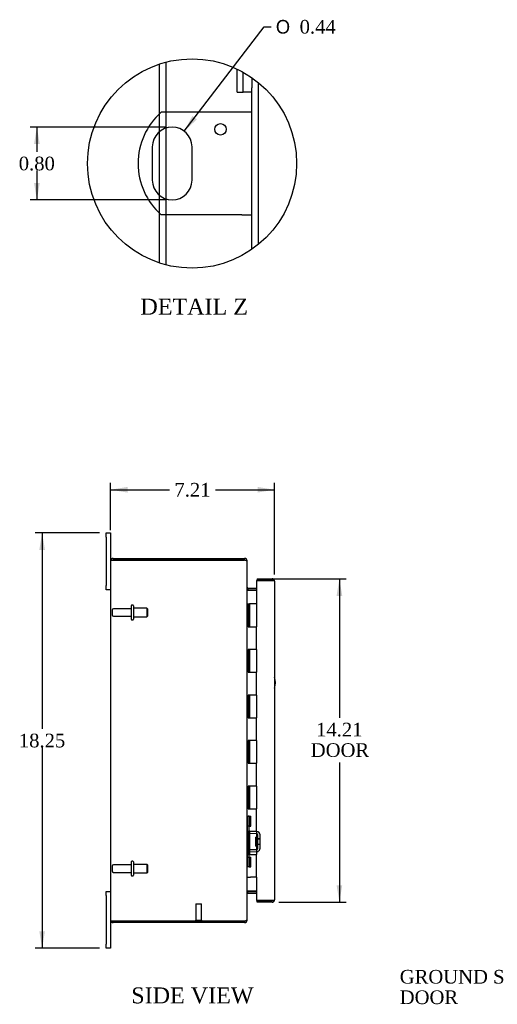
# Model space of a CAD drawing. Header units: inches. Extents: x 4 to 117, y 4 to 79.
# Tile 2 of 7: x 4 to 25, y 27 to 70. Entities that reach past the tile are written whole.
import ezdxf
from ezdxf.enums import TextEntityAlignment as Align

# ---------------------------------------------------------------- set-up
doc = ezdxf.new("R2010")
doc.units = ezdxf.units.IN
doc.header["$MEASUREMENT"] = 0
doc.layers.get('0').update_dxf_attribs({"linetype": 'CONTINUOUS'})
for name, color, linetype in [('COM40153-1', 7, 'CONTINUOUS'), ('COM42780', 7, 'CONTINUOUS'), ('COM48424', 7, 'CONTINUOUS'), ('COM71780-3', 7, 'CONTINUOUS'), ('DEFAULT', 7, 'CONTINUOUS'), ('FET07710', 7, 'CONTINUOUS'), ('HNG10620-12B', 7, 'CONTINUOUS'), ('HNG10620-12C', 7, 'CONTINUOUS'), ('STD21878', 7, 'CONTINUOUS'), ('STD26094', 7, 'CONTINUOUS')]:
    doc.layers.add(name, color=color, linetype=linetype)
doc.styles.add('SEACAD_SOLID_EDGE_ANSI1_SY', font='txt')
doc.styles.add('SEACAD_TIMES_NEW_ROMAN', font='times.ttf')

# ---------------------------------------------------------------- blocks, each defined once
blk = doc.blocks.new('SEANNOT_GROUP2')
at = {"layer": 'DEFAULT', "linetype": 'Continuous'}
blk.add_hatch(color=136, dxfattribs=at).paths.add_polyline_path([(31.976, 33.277), (32.418, 33.896), (31.799, 33.454)])
at = {"layer": 'DEFAULT', "color": 136, "linetype": 'Continuous'}
blk.add_lwpolyline([(26.94, 28.418), (32.418, 33.896)], dxfattribs=at)
at = {"layer": 'DEFAULT', "color": 136, "linetype": 'Continuous', "style": 'SEACAD_TIMES_NEW_ROMAN'}
for s, p in [('GROUND STUD', (20.375, 28.718)), ('DOOR', (20.375, 27.818))]:
    blk.add_text(s, height=0.6, dxfattribs=at).set_placement(p, align=Align.TOP_LEFT)
blk = doc.blocks.new('GDIMGGROUP5')
at = {"layer": 'DEFAULT', "linetype": 'Continuous'}
for points in [[(8.418, 49.935), (7.668, 49.81), (8.418, 49.685)], [(14.128, 49.935), (14.128, 49.685), (14.878, 49.81)]]:
    blk.add_hatch(color=136, dxfattribs=at).paths.add_polyline_path(points)
at = {"layer": 'DEFAULT', "color": 136, "linetype": 'Continuous'}
for p, q in [((7.668, 48.031), (7.668, 50.11)), ((7.668, 49.81), (10.266, 49.81)), ((12.279, 49.81), (14.878, 49.81)), ((14.878, 46.088), (14.878, 50.11))]:
    blk.add_line(p, q, dxfattribs=at)
at = {"layer": 'DEFAULT', "color": 136, "linetype": 'Continuous', "style": 'SEACAD_TIMES_NEW_ROMAN'}
blk.add_text('7.21', height=0.6, dxfattribs=at).set_placement((10.476, 50.11), align=Align.TOP_LEFT)
blk = doc.blocks.new('GDIMGGROUP6')
at = {"layer": 'DEFAULT', "linetype": 'Continuous'}
for points in [[(4.537, 47.169), (4.787, 47.169), (4.662, 47.919)], [(4.537, 30.419), (4.662, 29.669), (4.787, 30.419)]]:
    blk.add_hatch(color=136, dxfattribs=at).paths.add_polyline_path(points)
at = {"layer": 'DEFAULT', "color": 136, "linetype": 'Continuous'}
for p, q in [((7.181, 47.919), (4.362, 47.919)), ((4.662, 47.919), (4.662, 39.304)), ((4.662, 38.494), (4.662, 29.669)), ((7.181, 29.669), (4.362, 29.669))]:
    blk.add_line(p, q, dxfattribs=at)
at = {"layer": 'DEFAULT', "color": 136, "linetype": 'Continuous', "style": 'SEACAD_TIMES_NEW_ROMAN'}
blk.add_text('18.25', height=0.6, dxfattribs=at).set_placement((3.638, 39.094), align=Align.TOP_LEFT)
blk = doc.blocks.new('GDIMGGROUP21')
at = {"layer": 'DEFAULT', "linetype": 'Continuous'}
for points in [[(17.85, 45.146), (17.725, 45.896), (17.6, 45.146)], [(17.85, 32.441), (17.6, 32.441), (17.725, 31.691)]]:
    blk.add_hatch(color=136, dxfattribs=at).paths.add_polyline_path(points)
at = {"layer": 'DEFAULT', "color": 136, "linetype": 'Continuous'}
for p, q in [((14.411, 45.896), (18.025, 45.896)), ((17.725, 45.896), (17.725, 39.785)), ((17.725, 37.822), (17.725, 31.691)), ((15.07, 31.691), (18.025, 31.691))]:
    blk.add_line(p, q, dxfattribs=at)
at = {"layer": 'DEFAULT', "color": 136, "linetype": 'Continuous', "style": 'SEACAD_TIMES_NEW_ROMAN'}
for s, p in [('14.21', (16.701, 39.575)), ('DOOR', (16.466, 38.675))]:
    blk.add_text(s, height=0.6, dxfattribs=at).set_placement(p, align=Align.TOP_LEFT)
blk = doc.blocks.new('GDIMGGROUP27')
at = {"layer": 'DEFAULT', "linetype": 'Continuous'}
for points in [[(4.306, 64.99), (4.556, 64.99), (4.431, 65.74)], [(4.306, 63.29), (4.431, 62.54), (4.556, 63.29)]]:
    blk.add_hatch(color=136, dxfattribs=at).paths.add_polyline_path(points)
at = {"layer": 'DEFAULT', "color": 136, "linetype": 'Continuous'}
for p, q in [((10.076, 65.74), (4.131, 65.74)), ((4.431, 65.74), (4.431, 64.65)), ((4.431, 63.84), (4.431, 62.54)), ((10.076, 62.54), (4.131, 62.54))]:
    blk.add_line(p, q, dxfattribs=at)
at = {"layer": 'DEFAULT', "color": 136, "linetype": 'Continuous', "style": 'SEACAD_TIMES_NEW_ROMAN'}
blk.add_text('0.80', height=0.6, dxfattribs=at).set_placement((3.635, 64.44), align=Align.TOP_LEFT)
blk = doc.blocks.new('GDIMGGROUP28')
at = {"layer": 'DEFAULT', "linetype": 'Continuous'}
blk.add_hatch(color=136, dxfattribs=at).paths.add_polyline_path([(11.264, 66.231), (10.907, 65.56), (11.463, 66.079)])
at = {"layer": 'DEFAULT', "color": 136, "linetype": 'Continuous'}
for p, q in [((10.907, 65.56), (14.423, 70.146)), ((14.423, 70.146), (14.723, 70.146))]:
    blk.add_line(p, q, dxfattribs=at)
for s, style, p in [('O', 'SEACAD_SOLID_EDGE_ANSI1_SY', (14.933, 70.446)), ('0.44', 'SEACAD_TIMES_NEW_ROMAN', (15.977, 70.446))]:
    blk.add_text(s, height=0.6, dxfattribs=dict(at, style=style)).set_placement(p, align=Align.TOP_LEFT)

msp = doc.modelspace()

# ---------------------------------------------------------------- linework, layer by layer
at = {"color": 7}
msp.add_circle((11.25, 64.14), 4.596, dxfattribs=at)
at = {"layer": 'COM40153-1', "color": 7}
for p, q in [((13.444, 66.39), (9.891, 66.39)), ((13.876, 66.39), (13.444, 66.39)), ((9.502, 64.866), (9.502, 63.414)), ((11.25, 63.414), (11.25, 64.866)), ((13.444, 61.89), (9.891, 61.89)), ((13.444, 61.89), (13.876, 61.89))]:
    msp.add_line(p, q, dxfattribs=at)
msp.add_circle((12.5, 65.642), 0.25, dxfattribs=at)
for centre, radius, start, end in [((11.876, 64.14), 3, 131.4096, 228.5904), ((10.376, 64.866), 0.874, 0, 180), ((10.376, 63.414), 0.874, 180, 0), ((14.168, 41.334), 0.75, 341.2031, 18.7969)]:
    msp.add_arc(centre, radius, start, end, dxfattribs=at)
at = {"layer": 'COM42780', "color": 7}
for p, q in [((13.238, 67.271), (13.238, 68.283)), ((13.496, 67.271), (13.496, 68.15)), ((13.876, 67.912), (13.876, 67.457)), ((13.238, 67.271), (13.439, 67.271)), ((13.439, 67.271), (13.496, 67.271)), ((13.876, 67.271), (13.496, 67.271)), ((13.668, 35.471), (13.668, 35.034)), ((13.668, 35.471), (13.709, 35.471)), ((13.76, 35.471), (13.709, 35.471)), ((13.76, 35.471), (13.827, 35.471)), ((13.76, 35.034), (13.76, 35.471)), ((13.763, 35.471), (13.763, 35.034)), ((13.827, 35.034), (13.827, 35.471)), ((13.668, 35.034), (13.668, 34.849)), ((13.709, 35.034), (13.668, 35.034)), ((13.76, 35.034), (13.709, 35.034)), ((13.76, 35.034), (13.827, 35.034)), ((13.763, 34.849), (13.763, 35.034)), ((14.097, 34.701), (13.808, 34.706)), ((14.099, 34.796), (13.81, 34.801)), ((14.153, 34.784), (14.099, 34.796)), ((14.145, 34.059), (14.145, 34.653)), ((14.24, 34.059), (14.24, 34.653)), ((14.05, 34.161), (14.05, 34.551)), ((14.145, 34.551), (14.05, 34.551)), ((14.24, 34.481), (14.05, 34.481)), ((14.24, 34.462), (14.05, 34.462)), ((14.05, 34.249), (14.24, 34.249)), ((14.24, 34.231), (14.05, 34.231)), ((13.668, 33.863), (13.668, 33.677)), ((13.763, 33.677), (13.763, 33.863)), ((13.808, 34.006), (14.097, 34.011)), ((13.81, 33.911), (14.099, 33.916)), ((14.05, 34.161), (14.145, 34.161)), ((14.099, 33.916), (14.153, 33.927)), ((13.668, 33.677), (13.668, 33.24)), ((13.668, 33.677), (13.709, 33.677)), ((13.709, 33.677), (13.76, 33.677)), ((13.76, 33.677), (13.827, 33.677)), ((13.76, 33.24), (13.76, 33.677)), ((13.762, 33.546), (13.763, 33.546)), ((13.762, 33.436), (13.762, 33.546)), ((13.762, 33.515), (13.763, 33.515)), ((13.762, 33.436), (13.763, 33.436)), ((13.762, 33.406), (13.762, 33.436)), ((13.762, 33.431), (13.763, 33.431)), ((13.762, 33.406), (13.763, 33.406)), ((13.762, 33.372), (13.762, 33.406)), ((13.762, 33.372), (13.763, 33.372)), ((13.763, 33.677), (13.763, 33.24)), ((13.827, 33.24), (13.827, 33.677)), ((13.709, 33.24), (13.668, 33.24)), ((13.76, 33.24), (13.709, 33.24)), ((13.76, 33.24), (13.827, 33.24))]:
    msp.add_line(p, q, dxfattribs=at)
for centre, radius, start, end in [((13.811, 34.849), 0.143, 180, 206.9082), ((13.811, 34.849), 0.143, 206.9082, 269), ((13.811, 34.849), 0.048, 180, 269), ((14.097, 34.653), 0.048, 0, 89), ((14.097, 34.653), 0.143, 0, 66.6665), ((13.811, 33.863), 0.143, 153.0918, 180), ((13.811, 33.863), 0.143, 91, 153.0918), ((13.811, 33.863), 0.048, 91, 180), ((14.097, 34.059), 0.048, 271, 0), ((14.097, 34.059), 0.143, 293.3335, 0)]:
    msp.add_arc(centre, radius, start, end, dxfattribs=at)
at = {"layer": 'COM48424', "color": 7}
for p, q in [((9.824, 66.328), (9.824, 68.509)), ((10.112, 66.39), (10.112, 68.593)), ((14.164, 60.586), (14.164, 67.694)), ((13.876, 60.368), (13.876, 67.457)), ((9.824, 65.543), (9.824, 66.328)), ((10.112, 65.699), (10.112, 66.39)), ((9.824, 62.736), (9.824, 65.543)), ((10.112, 62.581), (10.112, 65.699)), ((9.824, 61.952), (9.824, 62.736)), ((10.112, 61.89), (10.112, 62.581)), ((9.824, 59.771), (9.824, 61.952)), ((10.112, 59.687), (10.112, 61.89)), ((7.674, 46.722), (7.776, 46.722)), ((7.776, 46.722), (7.674, 46.722)), ((7.776, 46.794), (13.56, 46.794)), ((7.776, 46.722), (13.56, 46.722)), ((13.56, 46.722), (7.776, 46.722)), ((13.56, 46.722), (13.56, 46.794)), ((7.668, 46.686), (7.668, 30.902)), ((13.644, 46.686), (13.668, 46.686)), ((13.668, 46.662), (13.668, 46.686)), ((13.668, 30.928), (13.668, 46.66)), ((13.704, 45.491), (13.704, 45.419)), ((13.704, 45.491), (14.083, 45.491)), ((13.704, 45.419), (14.083, 45.419)), ((13.704, 45.405), (14.083, 45.405)), ((14.083, 32.182), (13.704, 32.182)), ((13.704, 32.169), (14.083, 32.169)), ((13.704, 32.097), (13.704, 32.169)), ((13.704, 32.097), (14.083, 32.097)), ((7.776, 30.866), (7.674, 30.866)), ((7.674, 30.866), (7.776, 30.866)), ((7.776, 30.866), (13.56, 30.866)), ((13.56, 30.866), (7.776, 30.866)), ((13.56, 30.794), (7.776, 30.794)), ((13.56, 30.866), (13.56, 30.794)), ((13.644, 30.902), (13.668, 30.902)), ((13.668, 30.902), (13.668, 30.926))]:
    msp.add_line(p, q, dxfattribs=at)
for centre, radius, start, end in [((7.776, 46.686), 0.108, 160.5288, 180), ((7.776, 46.686), 0.108, 90, 160.5288), ((13.56, 46.686), 0.108, 0, 90), ((13.56, 46.686), 0.036, 51.2764, 90), ((13.704, 45.527), 0.036, 180, 270), ((13.704, 45.527), 0.108, 259.6032, 270), ((13.704, 32.061), 0.036, 90, 180), ((13.704, 32.061), 0.108, 90, 100.3965), ((7.776, 30.902), 0.108, 180, 199.4712), ((7.776, 30.902), 0.108, 199.4712, 270), ((13.56, 30.902), 0.108, 270, 0), ((13.56, 30.902), 0.036, 270, 308.7236)]:
    msp.add_arc(centre, radius, start, end, dxfattribs=at)
for centre, start_param, end_param in [((7.776, 46.686), 2.801756, 3.141593), ((7.776, 30.902), 3.141593, 3.48143)]:
    msp.add_ellipse(centre, major_axis=(0.108, 0), ratio=0.997813, start_param=start_param, end_param=end_param, dxfattribs=at)
for points, knots in [([(13.668, 46.66), (13.668, 46.665), (13.665, 46.67), (13.654, 46.681), (13.646, 46.686), (13.626, 46.696), (13.614, 46.701), (13.588, 46.711), (13.574, 46.717), (13.56, 46.722)], [0, 0, 0, 0, 0.25, 0.25, 0.5, 0.5, 0.75, 0.75, 1, 1, 1, 1]), ([(13.668, 45.509), (13.668, 45.498), (13.668, 45.488), (13.67, 45.468), (13.672, 45.457), (13.676, 45.443), (13.677, 45.438), (13.681, 45.429), (13.683, 45.424), (13.687, 45.416), (13.69, 45.413), (13.695, 45.409), (13.696, 45.407), (13.7, 45.406), (13.702, 45.405), (13.704, 45.405)], [0, 0, 0, 0, 0.25, 0.25, 0.5, 0.5, 0.625, 0.625, 0.75, 0.75, 0.875, 0.875, 0.9375, 0.9375, 1, 1, 1, 1]), ([(13.704, 32.182), (13.702, 32.182), (13.7, 32.182), (13.696, 32.18), (13.695, 32.179), (13.69, 32.175), (13.687, 32.171), (13.683, 32.163), (13.681, 32.159), (13.677, 32.15), (13.676, 32.145), (13.672, 32.13), (13.67, 32.12), (13.668, 32.099), (13.668, 32.089), (13.668, 32.079)], [0, 0, 0, 0, 0.0625, 0.0625, 0.125, 0.125, 0.25, 0.25, 0.375, 0.375, 0.5, 0.5, 0.75, 0.75, 1, 1, 1, 1]), ([(13.56, 30.866), (13.574, 30.871), (13.588, 30.876), (13.614, 30.886), (13.626, 30.892), (13.646, 30.902), (13.654, 30.907), (13.665, 30.917), (13.668, 30.922), (13.668, 30.928)], [0, 0, 0, 0, 0.25, 0.25, 0.5, 0.5, 0.75, 0.75, 1, 1, 1, 1])]:
    msp.add_open_spline(points, degree=3, knots=knots, dxfattribs=at)
at = {"layer": 'COM71780-3', "color": 7}
for p, q in [((14.111, 45.896), (14.111, 45.824)), ((14.111, 45.896), (14.77, 45.896)), ((14.77, 45.824), (14.083, 45.824)), ((14.083, 45.824), (14.083, 44.794)), ((14.111, 45.824), (14.77, 45.824)), ((14.871, 45.824), (14.77, 45.824)), ((14.77, 45.824), (14.871, 45.824)), ((14.878, 45.788), (14.878, 31.799)), ((14.083, 32.794), (14.083, 31.763)), ((14.083, 31.763), (14.77, 31.763)), ((14.111, 31.691), (14.111, 31.763)), ((14.77, 31.763), (14.111, 31.763)), ((14.77, 31.691), (14.111, 31.691)), ((14.77, 31.763), (14.871, 31.763)), ((14.871, 31.763), (14.77, 31.763))]:
    msp.add_line(p, q, dxfattribs=at)
for centre, start, end in [((14.77, 45.788), 19.4712, 90), ((14.77, 45.788), 0, 19.4712), ((14.77, 31.799), 270, 340.5288), ((14.77, 31.799), 340.5288, 0)]:
    msp.add_arc(centre, 0.108, start, end, dxfattribs=at)
for centre, start_param, end_param in [((14.77, 45.788), 3.141593, 3.48143), ((14.77, 31.799), 2.801756, 3.141593)]:
    msp.add_ellipse(centre, major_axis=(-0.108, 0), ratio=0.997813, start_param=start_param, end_param=end_param, dxfattribs=at)
at = {"layer": 'FET07710', "color": 7}
for p, q in [((7.481, 47.731), (7.481, 47.919)), ((7.481, 47.919), (7.668, 47.919)), ((7.481, 47.731), (7.481, 45.606)), ((7.668, 47.919), (7.668, 47.731)), ((7.668, 47.731), (7.668, 46.686)), ((7.481, 45.419), (7.481, 45.606)), ((7.668, 45.419), (7.481, 45.419)), ((7.481, 31.981), (7.481, 32.169)), ((7.481, 32.169), (7.668, 32.169)), ((7.481, 31.981), (7.481, 29.856)), ((7.668, 30.902), (7.668, 29.856)), ((7.481, 29.669), (7.481, 29.856)), ((7.668, 29.856), (7.668, 29.669)), ((7.668, 29.669), (7.481, 29.669))]:
    msp.add_line(p, q, dxfattribs=at)
at = {"layer": 'HNG10620-12B', "color": 7}
for p, q in [((13.668, 44.794), (13.694, 44.794)), ((13.694, 44.794), (13.711, 44.794)), ((13.711, 44.794), (13.754, 44.794)), ((13.711, 44.794), (13.711, 43.794)), ((13.754, 44.794), (13.754, 43.794)), ((13.711, 43.794), (13.82, 43.794)), ((13.82, 43.794), (14.083, 43.794)), ((14.083, 42.794), (14.083, 43.794)), ((13.82, 42.794), (13.711, 42.794)), ((13.711, 42.794), (13.711, 41.794)), ((13.754, 42.794), (13.754, 41.794)), ((14.083, 42.794), (13.82, 42.794)), ((13.711, 41.794), (13.82, 41.794)), ((13.82, 41.794), (14.083, 41.794)), ((14.083, 40.794), (14.083, 41.794)), ((13.82, 40.794), (13.711, 40.794)), ((13.711, 40.794), (13.711, 39.794)), ((13.754, 40.794), (13.754, 39.794)), ((14.083, 40.794), (13.82, 40.794)), ((13.711, 39.794), (13.82, 39.794)), ((13.82, 39.794), (14.083, 39.794)), ((14.083, 38.794), (14.083, 39.794)), ((13.82, 38.794), (13.711, 38.794)), ((13.711, 38.794), (13.711, 37.794)), ((13.754, 38.794), (13.754, 37.794)), ((14.083, 38.794), (13.82, 38.794)), ((13.711, 37.794), (13.82, 37.794)), ((13.82, 37.794), (14.083, 37.794)), ((14.083, 36.794), (14.083, 37.794)), ((13.82, 36.794), (13.711, 36.794)), ((13.711, 36.794), (13.711, 35.794)), ((13.754, 36.794), (13.754, 35.794)), ((14.083, 36.794), (13.82, 36.794)), ((13.711, 35.794), (13.82, 35.794)), ((13.82, 35.794), (14.083, 35.794)), ((14.083, 34.794), (14.083, 35.794)), ((13.82, 34.794), (13.711, 34.794)), ((13.711, 34.794), (13.711, 33.794)), ((13.754, 34.794), (13.754, 33.794)), ((14.083, 34.794), (13.82, 34.794)), ((13.711, 33.794), (13.82, 33.794)), ((13.82, 33.794), (14.083, 33.794)), ((14.083, 32.794), (14.083, 33.794)), ((13.668, 32.794), (13.694, 32.794)), ((13.694, 32.794), (13.82, 32.794)), ((14.083, 32.794), (13.82, 32.794))]:
    msp.add_line(p, q, dxfattribs=at)
at = {"layer": 'HNG10620-12C', "color": 7}
for p, q in [((14.083, 44.794), (13.775, 44.794)), ((13.775, 44.794), (13.775, 43.794)), ((14.083, 44.794), (14.083, 43.794)), ((13.82, 43.794), (14.083, 43.794)), ((14.083, 42.794), (14.083, 43.794)), ((13.775, 42.794), (13.775, 41.794)), ((14.083, 42.794), (13.82, 42.794)), ((14.083, 42.794), (14.083, 41.794)), ((13.82, 41.794), (14.083, 41.794)), ((14.083, 40.794), (14.083, 41.794)), ((13.775, 40.794), (13.775, 39.794)), ((14.083, 40.794), (13.82, 40.794)), ((14.083, 40.794), (14.083, 39.794)), ((13.82, 39.794), (14.083, 39.794)), ((14.083, 38.794), (14.083, 39.794)), ((13.775, 38.794), (13.775, 37.794)), ((14.083, 38.794), (13.82, 38.794)), ((14.083, 38.794), (14.083, 37.794)), ((13.82, 37.794), (14.083, 37.794)), ((14.083, 36.794), (14.083, 37.794)), ((13.775, 36.794), (13.775, 35.794)), ((14.083, 36.794), (13.82, 36.794)), ((14.083, 36.794), (14.083, 35.794)), ((13.82, 35.794), (14.083, 35.794)), ((14.083, 34.794), (14.083, 35.794)), ((13.775, 34.794), (13.775, 33.794)), ((14.083, 34.794), (13.82, 34.794)), ((14.083, 34.794), (14.083, 33.794)), ((13.82, 33.794), (14.083, 33.794)), ((14.083, 32.794), (14.083, 33.794))]:
    msp.add_line(p, q, dxfattribs=at)
at = {"layer": 'STD21878', "color": 7}
for p, q in [((11.411, 31.616), (11.661, 31.616)), ((11.411, 31.616), (11.411, 30.897)), ((11.661, 30.897), (11.661, 31.616)), ((11.395, 30.897), (11.676, 30.897)), ((11.395, 30.897), (11.395, 30.866)), ((11.395, 30.866), (11.395, 30.866)), ((11.676, 30.866), (11.676, 30.897)), ((11.676, 30.866), (11.676, 30.866))]:
    msp.add_line(p, q, dxfattribs=at)
at = {"layer": 'STD26094', "color": 7}
for p, q in [((8.577, 44.584), (7.8, 44.584)), ((8.577, 44.714), (8.577, 44.124)), ((8.647, 44.744), (8.607, 44.744)), ((8.677, 44.714), (8.677, 44.124)), ((9.264, 44.606), (8.677, 44.606)), ((9.264, 44.606), (9.264, 44.231)), ((9.302, 44.569), (9.264, 44.606)), ((9.302, 44.269), (9.302, 44.569)), ((7.74, 44.524), (7.74, 44.314)), ((7.8, 44.254), (8.577, 44.254)), ((8.677, 44.231), (9.264, 44.231)), ((9.264, 44.231), (9.302, 44.269)), ((8.607, 44.094), (8.647, 44.094)), ((8.577, 33.334), (7.8, 33.334)), ((8.577, 33.464), (8.577, 32.874)), ((8.647, 33.494), (8.607, 33.494)), ((8.677, 33.464), (8.677, 32.874)), ((9.264, 33.356), (8.677, 33.356)), ((9.264, 33.356), (9.264, 32.981)), ((9.302, 33.319), (9.264, 33.356)), ((9.302, 33.019), (9.302, 33.319)), ((7.74, 33.274), (7.74, 33.064)), ((7.8, 33.004), (8.577, 33.004)), ((8.677, 32.981), (9.264, 32.981)), ((9.264, 32.981), (9.302, 33.019)), ((8.607, 32.844), (8.647, 32.844))]:
    msp.add_line(p, q, dxfattribs=at)
for centre, radius, start, end in [((7.8, 44.524), 0.06, 90, 180), ((8.607, 44.714), 0.03, 90, 180), ((8.647, 44.714), 0.03, 0, 90), ((7.8, 44.314), 0.06, 180, 270), ((8.607, 44.124), 0.03, 180, 270), ((8.647, 44.124), 0.03, 270, 0), ((7.8, 33.274), 0.06, 90, 180), ((8.607, 33.464), 0.03, 90, 180), ((8.647, 33.464), 0.03, 0, 90), ((7.8, 33.064), 0.06, 180, 270), ((8.607, 32.874), 0.03, 180, 270), ((8.647, 32.874), 0.03, 270, 0)]:
    msp.add_arc(centre, radius, start, end, dxfattribs=at)

# ---------------------------------------------------------------- block references
at = {"layer": 'DEFAULT', "color": 7}
for name in ['GDIMGGROUP28', 'GDIMGGROUP27', 'GDIMGGROUP5', 'GDIMGGROUP6', 'GDIMGGROUP21', 'SEANNOT_GROUP2']:
    msp.add_blockref(name, (0, 0), dxfattribs=at)

# ---------------------------------------------------------------- texts
at = {"layer": 'DEFAULT', "color": 7, "style": 'SEACAD_TIMES_NEW_ROMAN'}
for s, p in [('DETAIL Z', (8.982, 58.202)), ('SIDE VIEW', (8.579, 27.949))]:
    msp.add_text(s, height=0.7, dxfattribs=at).set_placement(p, align=Align.TOP_LEFT)

doc.saveas('drawing.dxf')
